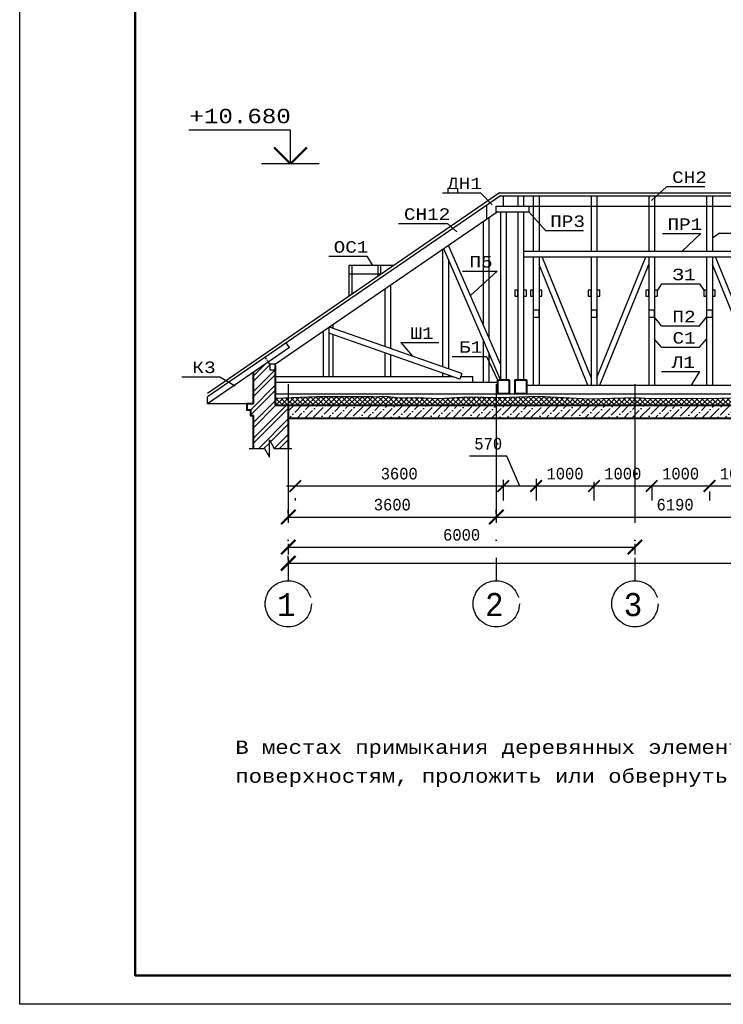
# Model space of a CAD drawing. Header units: millimetres. Extents: x -17 to 2655, y -428 to 194.
# Tile 26 of 47: x 876 to 998, y -103 to 68. Entities that reach past the tile are written whole.
import ezdxf
from ezdxf.enums import TextEntityAlignment as Align

# ---------------------------------------------------------------- set-up
doc = ezdxf.new("R2010")
doc.units = ezdxf.units.MM
doc.linetypes.add('ACAD_ISO04W100', pattern=[30, 24, -3, 0, -3])
doc.linetypes.add('ШТРИХОВАЯX2', pattern=[1.5, 1, -0.5])
for name, color, linetype in [('лист а3', 7, 'Continuous'), ('Оси', 3, 'ACAD_ISO04W100'), ('Размеры', 5, 'Continuous'), ('текст', 7, 'Continuous'), ('тонкий', 251, 'Continuous')]:
    doc.layers.add(name, color=color, linetype=linetype)
doc.layers.add('Стены', color=32, linetype='Continuous', lineweight=40)
doc.layers.add('стропила', color=40, linetype='Continuous', lineweight=30)
doc.styles.get("Standard").update_dxf_attribs({"font": 'COUR.TTF', "width": 0.8, "height": 2})
doc.styles.add('style1', font='COUR.TTF')
doc.dimstyles.new('100', dxfattribs={"dimtxt": 2, "dimasz": 2.5, "dimexe": 1.25, "dimexo": 0.625, "dimgap": 1, "dimtad": 1, "dimdec": 0, "dimlfac": 100, "dimtxsty": 'Standard', "dimblk": 'ARCHTICK', "dimcen": 2.5, "dimadec": 0, "dimazin": 0, "dimtfac": 1, "dimtdec": 0, "dimtmove": 0, "dimatfit": 3, "dimfxl": 0, "dimarcsym": 0})
doc.dimstyles.get("Standard").update_dxf_attribs({"dimtxt": 2, "dimasz": 2, "dimexe": 2.5, "dimexo": 2.5, "dimgap": 1, "dimtad": 1, "dimdec": 0, "dimzin": 0, "dimdsep": 46, "dimtxsty": 'Standard', "dimblk": 'ARCHTICK', "dimcen": -3, "dimdle": 1.5, "dimadec": 0, "dimazin": 0, "dimtfac": 0.75, "dimtdec": 0, "dimtofl": 0, "dimtmove": 0, "dimatfit": 3, "dimldrblk": 'ARCHTICK', "dimfxl": 0, "dimtvp": 1.5, "dimtolj": 1, "dimtzin": 0, "dimarcsym": 0})

# ---------------------------------------------------------------- blocks, each defined once
blk = doc.blocks.new('_ArchTick')
at = {"color": 0, "linetype": 'ByBlock', "const_width": 0.15}
blk.add_lwpolyline([(-0.5, -0.5), (0.5, 0.5)], dxfattribs=at)
blk = doc.blocks.new('*D131')
at = {"layer": 'Defpoints', "color": 0}
for p in [(922.92, -18.13), (958.92, -18.13), (958.92, -18.13)]:
    blk.add_point(p, dxfattribs=at)
at = {"layer": 'Размеры', "color": 0, "lineweight": -2}
for p, q in [((922.92, -17.5), (922.92, -16.88)), ((958.92, -17.5), (958.92, -16.88)), ((922.92, -18.13), (958.92, -18.13))]:
    blk.add_line(p, q, dxfattribs=at)
at = {"layer": 'Размеры', "color": 0, "lineweight": -2, "xscale": 2.5, "yscale": 2.5, "zscale": 2.5, "rotation": 180}
blk.add_blockref('_ArchTick', (922.92, -18.13), dxfattribs=at)
at = {"layer": 'Размеры', "color": 0, "lineweight": -2, "xscale": 2.5, "yscale": 2.5, "zscale": 2.5}
blk.add_blockref('_ArchTick', (958.92, -18.13), dxfattribs=at)
at = {"layer": 'Размеры', "color": 0, "insert": (940.92, -16), "char_height": 2, "attachment_point": 5}
blk.add_mtext('3600', dxfattribs=at)
blk = doc.blocks.new('*D132')
at = {"layer": 'Defpoints', "color": 0}
for p in [(958.92, -18.13), (1020.82, -18.13), (1020.82, -18.13)]:
    blk.add_point(p, dxfattribs=at)
at = {"layer": 'Размеры', "color": 0, "lineweight": -2}
for p, q in [((958.92, -17.5), (958.92, -16.88)), ((1020.82, -17.5), (1020.82, -16.88)), ((958.92, -18.13), (1020.82, -18.13))]:
    blk.add_line(p, q, dxfattribs=at)
at = {"layer": 'Размеры', "color": 0, "lineweight": -2, "xscale": 2.5, "yscale": 2.5, "zscale": 2.5, "rotation": 180}
blk.add_blockref('_ArchTick', (958.92, -18.13), dxfattribs=at)
at = {"layer": 'Размеры', "color": 0, "lineweight": -2, "xscale": 2.5, "yscale": 2.5, "zscale": 2.5}
blk.add_blockref('_ArchTick', (1020.82, -18.13), dxfattribs=at)
at = {"layer": 'Размеры', "color": 0, "insert": (989.87, -16), "char_height": 2, "attachment_point": 5}
blk.add_mtext('6190', dxfattribs=at)
blk = doc.blocks.new('*D135')
at = {"layer": 'Defpoints', "color": 0}
for p in [(922.92, -26.13), (1118.72, -26.13), (1118.72, -26.13)]:
    blk.add_point(p, dxfattribs=at)
at = {"layer": 'Размеры', "color": 0, "lineweight": -2}
for p, q in [((922.92, -25.5), (922.92, -24.88)), ((1118.72, -25.5), (1118.72, -24.88)), ((922.92, -26.13), (1118.72, -26.13))]:
    blk.add_line(p, q, dxfattribs=at)
at = {"layer": 'Размеры', "color": 0, "lineweight": -2, "xscale": 2.5, "yscale": 2.5, "zscale": 2.5, "rotation": 180}
blk.add_blockref('_ArchTick', (922.92, -26.13), dxfattribs=at)
at = {"layer": 'Размеры', "color": 0, "lineweight": -2, "xscale": 2.5, "yscale": 2.5, "zscale": 2.5}
blk.add_blockref('_ArchTick', (1118.72, -26.13), dxfattribs=at)
at = {"layer": 'Размеры', "color": 0, "insert": (1020.82, -24), "char_height": 2, "attachment_point": 5}
blk.add_mtext('19580', dxfattribs=at)
blk = doc.blocks.new('*D136')
at = {"layer": 'Defpoints', "color": 0}
for p in [(922.92, -22.17), (982.92, -22.17), (982.92, -23.35)]:
    blk.add_point(p, dxfattribs=at)
at = {"layer": 'Размеры', "color": 0, "lineweight": -2}
for p, q in [((922.92, -22.8), (922.92, -24.6)), ((922.92, -23.35), (982.92, -23.35)), ((982.92, -22.8), (982.92, -24.6))]:
    blk.add_line(p, q, dxfattribs=at)
at = {"layer": 'Размеры', "color": 0, "lineweight": -2, "xscale": 2.5, "yscale": 2.5, "zscale": 2.5, "rotation": 180}
blk.add_blockref('_ArchTick', (922.92, -23.35), dxfattribs=at)
at = {"layer": 'Размеры', "color": 0, "lineweight": -2, "xscale": 2.5, "yscale": 2.5, "zscale": 2.5}
blk.add_blockref('_ArchTick', (982.92, -23.35), dxfattribs=at)
at = {"layer": 'Размеры', "color": 0, "insert": (952.92, -21.23), "char_height": 2, "attachment_point": 5}
blk.add_mtext('6000', dxfattribs=at)
blk = doc.blocks.new('*D220')
at = {"layer": 'Defpoints', "color": 0}
for p in [(995.82, -11.21), (1005.82, -10.35), (995.82, -12.76)]:
    blk.add_point(p, dxfattribs=at)
at = {"layer": 'Размеры', "color": 0, "lineweight": -2}
for p, q in [((1007.32, -12.76), (994.32, -12.76)), ((1005.82, -12.85), (1005.82, -15.26)), ((995.82, -13.71), (995.82, -15.26))]:
    blk.add_line(p, q, dxfattribs=at)
at = {"layer": 'Размеры', "color": 0, "lineweight": -2, "xscale": 2, "yscale": 2, "zscale": 2, "rotation": 180}
blk.add_blockref('_ArchTick', (995.82, -12.76), dxfattribs=at)
at = {"layer": 'Размеры', "color": 0, "lineweight": -2, "xscale": 2, "yscale": 2, "zscale": 2}
blk.add_blockref('_ArchTick', (1005.82, -12.76), dxfattribs=at)
at = {"layer": 'Размеры', "color": 0, "insert": (1000.82, -10.63), "char_height": 2, "attachment_point": 5}
blk.add_mtext('\\A1;1000', dxfattribs=at)
blk = doc.blocks.new('*D221')
at = {"layer": 'Defpoints', "color": 0}
for p in [(985.82, -10.08), (995.82, -11.21), (985.82, -12.76)]:
    blk.add_point(p, dxfattribs=at)
at = {"layer": 'Размеры', "color": 0, "lineweight": -2}
for p, q in [((997.32, -12.76), (984.32, -12.76)), ((985.82, -12.58), (985.82, -15.26)), ((995.82, -13.71), (995.82, -15.26))]:
    blk.add_line(p, q, dxfattribs=at)
at = {"layer": 'Размеры', "color": 0, "lineweight": -2, "xscale": 2, "yscale": 2, "zscale": 2, "rotation": 180}
blk.add_blockref('_ArchTick', (985.82, -12.76), dxfattribs=at)
at = {"layer": 'Размеры', "color": 0, "lineweight": -2, "xscale": 2, "yscale": 2, "zscale": 2}
blk.add_blockref('_ArchTick', (995.82, -12.76), dxfattribs=at)
at = {"layer": 'Размеры', "color": 0, "insert": (990.82, -10.63), "char_height": 2, "attachment_point": 5}
blk.add_mtext('\\A1;1000', dxfattribs=at)
blk = doc.blocks.new('*D222')
at = {"layer": 'Defpoints', "color": 0}
for p in [(975.82, -9.55), (985.82, -10.08), (975.82, -12.76)]:
    blk.add_point(p, dxfattribs=at)
at = {"layer": 'Размеры', "color": 0, "lineweight": -2}
for p, q in [((987.32, -12.76), (974.32, -12.76)), ((975.82, -12.05), (975.82, -15.26)), ((985.82, -12.58), (985.82, -15.26))]:
    blk.add_line(p, q, dxfattribs=at)
at = {"layer": 'Размеры', "color": 0, "lineweight": -2, "xscale": 2, "yscale": 2, "zscale": 2, "rotation": 180}
blk.add_blockref('_ArchTick', (975.82, -12.76), dxfattribs=at)
at = {"layer": 'Размеры', "color": 0, "lineweight": -2, "xscale": 2, "yscale": 2, "zscale": 2}
blk.add_blockref('_ArchTick', (985.82, -12.76), dxfattribs=at)
at = {"layer": 'Размеры', "color": 0, "insert": (980.82, -10.63), "char_height": 2, "attachment_point": 5}
blk.add_mtext('\\A1;1000', dxfattribs=at)
blk = doc.blocks.new('*D223')
at = {"layer": 'Defpoints', "color": 0}
for p in [(965.82, -9.01), (975.82, -9.55), (965.82, -12.76)]:
    blk.add_point(p, dxfattribs=at)
at = {"layer": 'Размеры', "color": 0, "lineweight": -2}
for p, q in [((965.82, -11.51), (965.82, -15.26)), ((977.32, -12.76), (964.32, -12.76)), ((975.82, -12.05), (975.82, -15.26))]:
    blk.add_line(p, q, dxfattribs=at)
at = {"layer": 'Размеры', "color": 0, "lineweight": -2, "xscale": 2, "yscale": 2, "zscale": 2, "rotation": 180}
blk.add_blockref('_ArchTick', (965.82, -12.76), dxfattribs=at)
at = {"layer": 'Размеры', "color": 0, "lineweight": -2, "xscale": 2, "yscale": 2, "zscale": 2}
blk.add_blockref('_ArchTick', (975.82, -12.76), dxfattribs=at)
at = {"layer": 'Размеры', "color": 0, "insert": (970.82, -10.63), "char_height": 2, "attachment_point": 5}
blk.add_mtext('\\A1;1000', dxfattribs=at)
blk = doc.blocks.new('*D224')
at = {"layer": 'Defpoints', "color": 0}
for p in [(960.12, -9.21), (965.82, -9.01), (960.12, -12.76)]:
    blk.add_point(p, dxfattribs=at)
at = {"layer": 'Размеры', "color": 0, "lineweight": -2}
for p, q in [((960.76, -7.57), (954.3, -7.57)), ((962.97, -12.76), (960.76, -7.57)), ((960.12, -11.71), (960.12, -15.26)), ((965.82, -11.51), (965.82, -15.26)), ((967.32, -12.76), (958.62, -12.76))]:
    blk.add_line(p, q, dxfattribs=at)
at = {"layer": 'Размеры', "color": 0, "lineweight": -2, "xscale": 2, "yscale": 2, "zscale": 2, "rotation": 180}
blk.add_blockref('_ArchTick', (960.12, -12.76), dxfattribs=at)
at = {"layer": 'Размеры', "color": 0, "lineweight": -2, "xscale": 2, "yscale": 2, "zscale": 2}
blk.add_blockref('_ArchTick', (965.82, -12.76), dxfattribs=at)
at = {"layer": 'Размеры', "color": 0, "insert": (957.53, -5.45), "char_height": 2, "attachment_point": 5}
blk.add_mtext('\\A1;570', dxfattribs=at)
blk = doc.blocks.new('*D225')
at = {"layer": 'Defpoints', "color": 0}
for p in [(960.12, -9.21), (924.12, -12.38), (924.12, -12.76)]:
    blk.add_point(p, dxfattribs=at)
at = {"layer": 'Размеры', "color": 0, "lineweight": -2}
for p, q in [((960.12, -11.71), (960.12, -15.26)), ((961.62, -12.76), (922.62, -12.76)), ((924.12, -14.88), (924.12, -15.26))]:
    blk.add_line(p, q, dxfattribs=at)
at = {"layer": 'Размеры', "color": 0, "lineweight": -2, "xscale": 2, "yscale": 2, "zscale": 2, "rotation": 180}
blk.add_blockref('_ArchTick', (924.12, -12.76), dxfattribs=at)
at = {"layer": 'Размеры', "color": 0, "lineweight": -2, "xscale": 2, "yscale": 2, "zscale": 2}
blk.add_blockref('_ArchTick', (960.12, -12.76), dxfattribs=at)
at = {"layer": 'Размеры', "color": 0, "insert": (942.12, -10.63), "char_height": 2, "attachment_point": 5}
blk.add_mtext('\\A1;3600', dxfattribs=at)

msp = doc.modelspace()

# ---------------------------------------------------------------- hatches: boundary and pattern name
at = {"layer": 'тонкий'}
h = msp.add_hatch(dxfattribs=at)
h.set_pattern_fill('ANSI32', color=256, scale=0.2, style=0)
h.paths.add_polyline_path([(922.9243, 1.2153), (922.9243, -6.2626), (920.4952, -6.2626), (919.6425, -4.7626), (919.6425, -7.7626), (918.8045, -6.2626), (916.9243, -6.2626), (916.9243, -0.5508), (916.3743, -0.5508), (916.3743, 0.4492), (915.7243, 0.4492), (915.7243, 1.4492), (916.9243, 1.4492), (916.9243, 6.9566), (919.4787, 8.7121), (919.7243, 8.3548), (919.7243, 7.3548), (920.7243, 7.3548), (920.7243, 1.2153)])
h = msp.add_hatch(dxfattribs=at)
h.set_pattern_fill('ANSI37', color=256, scale=0.2, style=0)
h.paths.add_polyline_path([(920.7243, 2.4191), (920.7243, 1.2153), (922.9243, 1.2153), (922.9243, 2.495)])
h.paths.add_polyline_path([(922.9243, 2.495), (922.9243, 1.2153), (958.9243, 1.2153), (958.9243, 2.6014), (954.0423, 2.6834), (949.0706, 2.4074), (945.1116, 2.5914), (942.1193, 2.4994), (939.7255, 2.7755), (937.5761, 2.7153), (927.7796, 2.6623)])
h.paths.add_polyline_path([(959.5204, 2.5914), (958.9243, 2.6014), (958.9243, 1.2153), (982.9243, 1.2153), (982.9243, 2.5421), (974.942, 2.3154), (966.1954, 2.7755)])
h.paths.add_polyline_path([(985.3761, 2.3952), (983.1163, 2.5475), (982.9243, 2.5421), (982.9243, 1.2153), (1018.9243, 1.2153), (1018.9243, 2.3593), (1011.6778, 2.555), (997.8233, 2.4708)])
h = msp.add_hatch(dxfattribs=at)
h.set_pattern_fill('ANSI36', color=256, scale=0.3, style=0)
h.paths.add_polyline_path([(1018.9243, -0.9847), (1018.9243, 1.2153), (982.9243, 1.2153), (982.9243, -0.9847)])
h.paths.add_polyline_path([(982.9243, -0.9847), (982.9243, 1.2153), (958.9243, 1.2153), (958.9243, -0.9847)])
h.paths.add_polyline_path([(922.9243, 1.2153), (922.9243, -0.9847), (958.9243, -0.9847), (958.9243, 1.2153)])

# ---------------------------------------------------------------- linework, layer by layer
for p, q in [((923.2886, 48.9013), (905.7276, 48.9013)), ((923.2886, 43.0153), (923.2886, 48.9013)), ((928.2886, 43.0153), (918.2886, 43.0153))]:
    msp.add_line(p, q)
at = {"lineweight": 50}
for q in [(920.4602, 45.8437), (926.117, 45.8437)]:
    msp.add_line((923.2886, 43.0153), q, dxfattribs=at)
at = {"layer": 'лист а3', "color": 7}
msp.add_lwpolyline([(876.4349, -102.5277), (876.4349, 194.4723), (1296.4349, 194.4723), (1296.4349, -102.5277), (876.4349, -102.5277)], dxfattribs=at)
at = {"layer": 'лист а3', "color": 7, "lineweight": 50}
msp.add_lwpolyline([(896.4349, 189.4723), (1291.4349, 189.4723), (1291.4349, -97.5277), (896.4349, -97.5277), (896.4349, 189.4723)], dxfattribs=at)
at = {"layer": 'Оси'}
for points in [[(922.9243, 4.8732), (922.9243, -29.1557)], [(958.9243, 4.8732), (958.9243, -29.1557)], [(982.9243, 4.8732), (982.9243, -29.1557)]]:
    msp.add_lwpolyline(points, dxfattribs=at)
for centre in [(922.9243, -33.1557), (958.9243, -33.1557), (982.9243, -33.1557)]:
    msp.add_circle(centre, 4, dxfattribs=at)
at = {"layer": 'Стены'}
for p, q in [((916.9243, 1.4492), (916.9243, 6.9566)), ((920.7243, 1.2153), (920.7243, 8.1438)), ((959.124, 5.6153), (961.124, 5.6153)), ((959.124, 5.6153), (959.124, 3.2153)), ((961.124, 5.6153), (961.124, 3.2153)), ((962.124, 5.6153), (964.124, 5.6153)), ((962.124, 5.6153), (962.124, 3.2153)), ((964.124, 5.6153), (964.124, 3.2153)), ((961.124, 3.2153), (959.124, 3.2153)), ((964.124, 3.2153), (962.124, 3.2153)), ((920.7243, 1.2153), (1018.9243, 1.2153)), ((922.9243, 1.2153), (922.9243, -6.2626)), ((916.9243, -6.2626), (916.9243, -0.5508)), ((922.9243, -0.9847), (1018.9243, -0.9847))]:
    msp.add_line(p, q, dxfattribs=at)
msp.add_lwpolyline([(916.9243, 1.4492), (915.7243, 1.4492), (915.7243, 0.4492), (916.3743, 0.4492), (916.3743, -0.5508), (916.9243, -0.5508)], dxfattribs=at)
at = {"layer": 'стропила'}
for p, q in [((959.466, 38.0153), (908.9243, 3.2788)), ((959.466, 38.0153), (1018.9243, 38.0153)), ((959.6243, 37.5153), (908.9243, 2.6721)), ((957.224, 35.8257), (957.224, 33.4389)), ((959.6243, 37.5153), (1018.9243, 37.5153)), ((960.166, 36.0622), (960.166, 37.5153)), ((960.166, 35.6901), (960.166, 37.5153)), ((962.624, 37.515), (962.624, 35.6901)), ((963.624, 37.515), (963.624, 35.6901)), ((965.324, 37.515), (965.324, 35.6901)), ((966.324, 37.515), (966.324, 35.6901)), ((975.324, 37.515), (975.324, 35.6901)), ((976.324, 37.515), (976.324, 35.6901)), ((985.324, 37.515), (985.324, 35.6901)), ((986.324, 37.515), (986.324, 35.6901)), ((995.324, 37.515), (995.324, 35.6901)), ((996.324, 37.515), (996.324, 35.6901)), ((959.0447, 34.6901), (920.7243, 8.3548)), ((958.9204, 34.6901), (958.9204, 35.6901)), ((958.9204, 35.6901), (959.624, 35.6901)), ((964.624, 34.6901), (958.9204, 34.6901)), ((959.624, 34.6901), (959.624, 5.6153)), ((959.6374, 35.6901), (1018.9243, 35.6901)), ((960.624, 34.6901), (960.624, 5.6153)), ((962.624, 34.6901), (962.624, 5.6153)), ((963.624, 34.6901), (963.624, 5.6153)), ((964.624, 34.6901), (964.624, 35.6901)), ((941.1269, 25.4097), (933.3954, 25.4097)), ((933.3954, 25.4097), (933.3954, 20.0963)), ((938.9442, 23.9097), (933.3954, 23.9097)), ((933.8954, 25.4097), (933.8954, 20.44)), ((938.3954, 25.4097), (938.3954, 23.5326)), ((938.8954, 25.4097), (938.8954, 23.8762)), ((923.1458, 11.2323), (922.5685, 12.0489)), ((923.1458, 11.2323), (908.9243, 1.4587)), ((919.7243, 8.3548), (919.4787, 8.7121)), ((908.9243, 1.4492), (908.9243, 2.6721)), ((916.9243, 1.4492), (908.9243, 1.4492))]:
    msp.add_line(p, q, dxfattribs=at)
for points in [[(962.624, 20.15), (962.624, 21.15), (962.124, 21.15), (962.124, 20.15), (962.624, 20.15)], [(964.124, 20.15), (964.124, 21.15), (963.624, 21.15), (963.624, 20.15), (964.124, 20.15)], [(965.324, 20.15), (965.324, 21.15), (964.824, 21.15), (964.824, 20.15), (965.324, 20.15)], [(966.824, 20.15), (966.824, 21.15), (966.324, 21.15), (966.324, 20.15), (966.824, 20.15)], [(975.324, 20.15), (975.324, 21.15), (974.824, 21.15), (974.824, 20.15), (975.324, 20.15)], [(976.824, 20.15), (976.824, 21.15), (976.324, 21.15), (976.324, 20.15), (976.824, 20.15)], [(985.324, 20.15), (985.324, 21.15), (984.824, 21.15), (984.824, 20.15), (985.324, 20.15)], [(986.824, 20.15), (986.824, 21.15), (986.324, 21.15), (986.324, 20.15), (986.824, 20.15)], [(995.324, 20.15), (995.324, 21.15), (994.824, 21.15), (994.824, 20.15), (995.324, 20.15)], [(996.824, 20.15), (996.824, 21.15), (996.324, 21.15), (996.324, 20.15), (996.824, 20.15)], [(966.324, 16.4652), (966.324, 17.7091), (965.324, 17.7091), (965.324, 16.4652), (966.324, 16.4652)], [(976.324, 16.4652), (976.324, 17.7091), (975.324, 17.7091), (975.324, 16.4652), (976.324, 16.4652)], [(986.324, 16.4652), (986.324, 17.7091), (985.324, 17.7091), (985.324, 16.4652), (986.324, 16.4652)], [(996.324, 16.4652), (996.324, 17.7091), (995.324, 17.7091), (995.324, 16.4652), (996.324, 16.4652)], [(920.7243, 7.3548), (920.7243, 8.3548), (919.7243, 8.3548), (919.7243, 7.3548), (920.7243, 7.3548)]]:
    msp.add_lwpolyline(points, dxfattribs=at)
at = {"layer": 'тонкий'}
for p, q in [((949.6087, 38.0318), (956.2013, 38.0318)), ((956.2013, 38.0318), (958.2128, 35.9676)), ((988.4227, 39.1016), (985.7823, 36.7173)), ((988.4227, 39.1016), (995.0153, 39.1016)), ((967.4405, 31.4778), (964.624, 34.6901)), ((965.324, 35.6901), (965.324, 27.9374)), ((966.324, 35.6901), (966.324, 27.9374)), ((975.324, 35.6901), (975.324, 27.9374)), ((976.324, 35.6901), (976.324, 27.9374)), ((985.324, 35.6901), (985.324, 27.9374)), ((986.324, 35.6901), (986.324, 27.9374)), ((995.324, 35.6901), (995.324, 27.9374)), ((996.324, 35.6901), (996.324, 27.9374)), ((942.0047, 32.717), (950.4812, 32.717)), ((950.4812, 32.717), (952.0958, 31.2365)), ((956.624, 33.0265), (956.624, 15.2447)), ((957.624, 33.7138), (957.624, 12.9518)), ((967.4405, 31.4778), (974.0331, 31.4778)), ((987.7045, 30.9584), (994.2971, 30.9584)), ((994.2971, 30.9584), (991.1064, 27.9374)), ((997.5585, 31.009), (996.324, 30.1961)), ((997.5585, 31.009), (1004.1511, 31.009)), ((949.624, 28.2158), (949.624, 7.875)), ((959.624, 5.6153), (949.8166, 28.3482)), ((959.624, 8.366), (950.6572, 28.9259)), ((959.624, 27.9374), (959.624, 26.9374)), ((963.624, 27.9374), (1018.9243, 27.9374)), ((929.913, 27.0238), (936.5056, 27.0238)), ((936.5056, 27.0238), (937.4767, 25.4097)), ((950.624, 26.4767), (950.624, 7.5242)), ((963.624, 26.9374), (1018.9243, 26.9374)), ((965.324, 26.9374), (965.324, 4.7153)), ((966.324, 26.9374), (966.324, 4.7153)), ((974.7846, 4.7153), (966.324, 25.6054)), ((975.324, 6.0472), (966.8635, 26.9374)), ((975.324, 26.9374), (975.324, 4.7153)), ((976.324, 26.9374), (976.324, 4.7153)), ((976.324, 6.0472), (984.7846, 26.9374)), ((976.8635, 4.7153), (985.324, 25.6054)), ((985.324, 26.9374), (985.324, 4.7153)), ((986.324, 26.9374), (986.324, 4.7153)), ((995.324, 26.9374), (995.324, 4.7153)), ((996.324, 26.9374), (996.324, 4.7153)), ((1004.7846, 4.7153), (996.324, 25.6054)), ((1005.324, 6.0472), (996.8635, 26.9374)), ((953.0904, 24.4634), (959.0614, 24.4634)), ((959.0614, 24.4634), (954.4357, 20.2622)), ((987.5223, 22.2481), (986.824, 21.15)), ((987.5223, 22.2481), (994.1149, 22.2481)), ((994.1149, 22.2481), (994.824, 21.15)), ((939.624, 21.3434), (939.624, 11.3832)), ((940.624, 22.0307), (940.624, 11.0324)), ((987.5223, 14.9668), (986.324, 16.4652)), ((994.1149, 14.9668), (995.324, 16.4652)), ((928.9348, 13.9973), (928.9348, 6.2153)), ((929.9348, 14.6846), (929.9348, 6.2153)), ((952.6219, 5.7636), (929.9348, 13.7226)), ((952.9529, 6.7072), (930.029, 14.7493)), ((930.624, 15.1582), (930.624, 14.5406)), ((987.5223, 14.9668), (994.1149, 14.9668)), ((930.624, 13.4808), (930.624, 6.2153)), ((942.3831, 12.0826), (948.9757, 12.0826)), ((942.3831, 12.0826), (944.4118, 9.7036)), ((956.624, 12.5691), (956.624, 5.2153)), ((987.5223, 11.2776), (986.324, 12.6817)), ((994.1149, 11.2776), (995.324, 12.6817)), ((939.624, 10.3235), (939.624, 6.2153)), ((957.624, 10.2511), (957.624, 5.2153)), ((987.5223, 11.2776), (994.1149, 11.2776)), ((940.624, 9.9726), (940.624, 6.2153)), ((951.2602, 9.6942), (957.2312, 9.6942)), ((957.2312, 9.6942), (959.124, 5.6153)), ((987.5223, 7.0606), (994.1149, 7.0606)), ((994.1149, 7.0606), (992.6458, 4.7153)), ((904.4876, 6.176), (911.0802, 6.176)), ((911.0802, 6.176), (913.6985, 4.6124)), ((920.7243, 6.2153), (951.3343, 6.2153)), ((920.7243, 5.2153), (959.124, 5.2153)), ((921.9243, 5.2153), (954.8634, 5.2153)), ((949.624, 6.8153), (949.624, 6.2153)), ((950.624, 6.4645), (950.624, 6.2153)), ((952.9529, 6.7072), (952.6219, 5.7636)), ((952.7803, 6.2153), (954.8634, 6.2153)), ((954.8634, 5.2153), (954.8634, 6.2153)), ((964.124, 4.7153), (1018.9243, 4.7153)), ((920.7243, 3.2153), (1018.9243, 3.2153)), ((985.3761, 2.3952), (997.8233, 2.4708)), ((997.8233, 2.4708), (1011.6778, 2.555))]:
    msp.add_line(p, q, dxfattribs=at)
at = {"layer": 'тонкий', "linetype": 'ШТРИХОВАЯX2', "ltscale": 0.2}
msp.add_line((919.4787, 8.7121), (918.9467, 9.468), dxfattribs=at)
at = {"layer": 'тонкий'}
for points in [[(937.5761, 2.7153), (927.7796, 2.6623), (920.7243, 2.4191)], [(937.5761, 2.7153), (939.7255, 2.7755), (942.1193, 2.4994), (945.1116, 2.5914), (949.0706, 2.4074), (954.0423, 2.6834), (959.5204, 2.5914), (966.1954, 2.7755), (974.942, 2.3154), (983.1163, 2.5475), (985.3761, 2.3952)]]:
    msp.add_lwpolyline(points, dxfattribs=at)
at = {"layer": 'тонкий', "color": 7}
msp.add_lwpolyline([(916.1778, -6.2626), (918.8045, -6.2626), (919.6425, -7.7626), (919.6425, -4.7626), (920.4952, -6.2626), (923.5533, -6.2626)], dxfattribs=at)

# ---------------------------------------------------------------- texts
for s, p in [('СН2', (992.3566, 40.7269)), ('ДН1', (953.423, 39.6572)), ('СН12', (946.9487, 34.3424)), ('ПР3', (971.2565, 33.1032)), ('ПР1', (991.5631, 32.5837)), ('ОС1', (933.7785, 28.6492)), ('П5', (956.2848, 26.0887)), ('З1', (991.4049, 23.8735)), ('П2', (991.41, 16.5921)), ('Ш1', (946.0777, 13.708)), ('С1', (991.4271, 12.9029)), ('Б1', (954.4751, 11.3195)), ('К3', (908.3361, 7.8014)), ('Л1', (991.2699, 8.6859))]:
    msp.add_text(s, height=2).set_placement(p, align=Align.MIDDLE_CENTER)
at = {"width": 0.8}
for s, p in [('1', (920.9757, -35.293)), ('2', (956.9757, -35.293)), ('3', (980.9757, -35.293))]:
    msp.add_text(s, height=4, dxfattribs=at).set_placement(p)
at = {"color": 7, "style": 'style1'}
for s, p in [('В местах примыкания деревянных элементов к каменным и железобетонным', (913.765, -58.0013)), ('поверхностям, проложить или обвернуть рубероидом', (913.765, -63.0013))]:
    msp.add_text(s, height=2.3, dxfattribs=at).set_placement(p, align=Align.MIDDLE_LEFT)
at = {"layer": 'текст', "style": 'style1'}
msp.add_text('+10.680', height=2.5, dxfattribs=at).set_placement((905.8149, 50.07))

# ---------------------------------------------------------------- dimensions: what is measured, and where the dimension line sits
at = {"layer": 'Размеры'}
dim = msp.add_linear_dim(base=(960.124, -12.7583), p1=(965.824, -9.0113), p2=(960.124, -9.2109), angle=180, text='570', dimstyle='Standard', override={"dimtmove": 1}, dxfattribs=at)
dim.commit()
dim.dimension.update_dxf_attribs({"geometry": '*D224', "text_midpoint": (959.7625, -7.5714), "dimtype": 160})
for base, p1, p2, text, picture, middle in [((924.1243, -12.7583), (960.124, -9.2109), (924.1243, -12.3789), '3600', '*D225', (942.1242, -10.6344)), ((965.824, -12.7583), (975.824, -9.5498), (965.824, -9.0113), '1000', '*D223', (970.824, -10.6344)), ((975.824, -12.7583), (985.824, -10.0822), (975.824, -9.5498), '1000', '*D222', (980.824, -10.6344)), ((985.824, -12.7583), (995.824, -11.2136), (985.824, -10.0822), '1000', '*D221', (990.824, -10.6344)), ((995.824, -12.7583), (1005.824, -10.3484), (995.824, -11.2136), '1000', '*D220', (1000.824, -10.6344))]:
    dim = msp.add_linear_dim(base=base, p1=p1, p2=p2, angle=180, text=text, dimstyle='Standard', override={"dimtmove": 1}, dxfattribs=at)
    dim.commit()
    dim.dimension.update_dxf_attribs({"geometry": picture, "text_midpoint": middle})
for base, p1, p2, picture, middle in [((958.9243, -18.1268), (922.9243, -18.1268), (958.9243, -18.1268), '*D131', (940.9243, -16.0029)), ((982.9243, -23.3497), (922.9243, -22.1703), (982.9243, -22.1703), '*D136', (952.9243, -21.2258)), ((1118.7243, -26.1268), (922.9243, -26.1268), (1118.7243, -26.1268), '*D135', (1020.8243, -24.0029))]:
    dim = msp.add_linear_dim(base=base, p1=p1, p2=p2, dimstyle='100', dxfattribs=at)
    dim.commit()
    dim.dimension.update_dxf_attribs({"geometry": picture, "text_midpoint": middle})
dim = msp.add_linear_dim(base=(1020.8243, -18.1268), p1=(958.9243, -18.1268), p2=(1020.8243, -18.1268), dimstyle='100', override={"dimtmove": 1}, dxfattribs=at)
dim.commit()
dim.dimension.update_dxf_attribs({"geometry": '*D132', "text_midpoint": (989.8743, -16.0029)})

doc.saveas('drawing.dxf')
